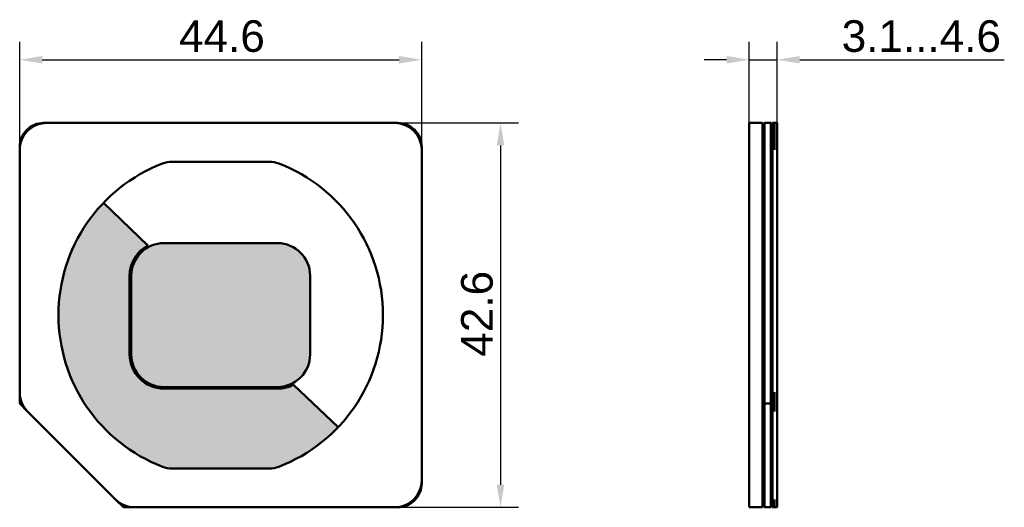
# Model space of a CAD drawing. Header units: millimetres. Extents: x 41 to 150, y 61 to 115.
import ezdxf

# ---------------------------------------------------------------- set-up
doc = ezdxf.new("R2010")
doc.units = ezdxf.units.MM
for name, color, linetype, lineweight in [('Bemaßungen(DIN)', 179, 'Continuous', 25), ('Schraffur', 179, 'Continuous', 9), ('Sichtbare Kanten(DIN)', 179, 'Continuous', 50)]:
    doc.layers.add(name, color=color, linetype=linetype, lineweight=lineweight)
doc.styles.add('STANDARD-BSI~0', font='arial.ttf')
doc.dimstyles.new('Katalogzeichnungen', dxfattribs={"dimtxt": 3.5, "dimasz": 2.5, "dimexe": 2, "dimexo": 0, "dimgap": 0.8, "dimtad": 1, "dimrnd": 1e-08, "dimdsep": 46, "dimtxsty": 'STANDARD-BSI~0', "dimcen": 0.09, "dimdle": 10, "dimclrd": 250, "dimclre": 250, "dimclrt": 250, "dimazin": 2, "dimtfac": 1, "dimtmove": 0, "dimatfit": 3, "dimfxl": 1, "dimtolj": 1, "dimtzin": 0, "dimlwd": 25, "dimlwe": 25, "dimarcsym": 0})

# ---------------------------------------------------------------- blocks, each defined once
blk = doc.blocks.new('*D4')
at = {"layer": 'Bemaßungen(DIN)', "color": 250, "linetype": 'Continuous', "lineweight": 25}
for p, q in [((40.89291737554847, 100.5884478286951), (40.89291737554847, 112.5884478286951)), ((85.49291737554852, 100.5884478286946), (85.49291737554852, 112.5884478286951)), ((43.39291737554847, 110.5884478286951), (82.99291737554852, 110.5884478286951))]:
    blk.add_line(p, q, dxfattribs=at)
at = {"layer": 'Bemaßungen(DIN)', "color": 250, "linetype": 'Continuous'}
for points in [[(43.39291737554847, 111.0051144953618), (43.39291737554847, 110.1717811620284), (40.89291737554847, 110.5884478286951)], [(82.99291737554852, 111.0051144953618), (82.99291737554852, 110.1717811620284), (85.49291737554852, 110.5884478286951)]]:
    blk.add_solid(points, dxfattribs=at)
at = {"layer": 'Defpoints', "color": 0, "linetype": 'Continuous'}
for p in [(85.49291737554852, 110.5884478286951), (40.89291737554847, 100.5884478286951), (85.49291737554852, 100.5884478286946)]:
    blk.add_point(p, dxfattribs=at)
at = {"layer": 'Bemaßungen(DIN)', "color": 250, "linetype": 'Continuous', "lineweight": 25, "insert": (58.57797874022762, 114.9624587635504), "char_height": 3.5, "attachment_point": 1, "style": 'STANDARD-BSI~0'}
blk.add_mtext('\\A1;44.6', dxfattribs=at)
blk = doc.blocks.new('*D5')
at = {"layer": 'Bemaßungen(DIN)', "color": 250, "linetype": 'Continuous', "lineweight": 25}
for p, q in [((82.49291737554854, 103.5884478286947), (96.23462239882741, 103.5884478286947)), ((94.23462239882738, 101.0884478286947), (94.2346223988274, 63.48844782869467)), ((82.49291737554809, 60.98844782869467), (96.23462239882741, 60.98844782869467))]:
    blk.add_line(p, q, dxfattribs=at)
at = {"layer": 'Bemaßungen(DIN)', "color": 250, "linetype": 'Continuous'}
for points in [[(93.81795573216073, 101.0884478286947), (94.65128906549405, 101.0884478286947), (94.23462239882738, 103.5884478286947)], [(93.81795573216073, 63.48844782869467), (94.65128906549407, 63.48844782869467), (94.2346223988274, 60.98844782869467)]]:
    blk.add_solid(points, dxfattribs=at)
at = {"layer": 'Defpoints', "color": 0, "linetype": 'Continuous'}
for p in [(82.49291737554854, 103.5884478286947), (82.49291737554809, 60.98844782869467), (94.2346223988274, 60.98844782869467)]:
    blk.add_point(p, dxfattribs=at)
at = {"layer": 'Bemaßungen(DIN)', "color": 250, "linetype": 'Continuous', "lineweight": 25, "insert": (89.86061146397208, 77.67350919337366), "char_height": 3.5, "attachment_point": 1, "rotation": 90, "style": 'STANDARD-BSI~0'}
blk.add_mtext('\\A1;42.6', dxfattribs=at)
blk = doc.blocks.new('*D6')
at = {"layer": 'Bemaßungen(DIN)', "color": 250, "linetype": 'Continuous', "lineweight": 25}
for p, q in [((121.8149926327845, 103.5884478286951), (121.8149926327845, 112.5884478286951)), ((124.9299926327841, 100.5884478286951), (124.9299926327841, 112.5884478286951)), ((119.3149926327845, 110.5884478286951), (116.8149926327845, 110.5884478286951)), ((121.8149926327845, 110.5884478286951), (124.9299926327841, 110.5884478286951)), ((127.4299926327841, 110.5884478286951), (150.1294129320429, 110.5884478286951))]:
    blk.add_line(p, q, dxfattribs=at)
at = {"layer": 'Bemaßungen(DIN)', "color": 250, "linetype": 'Continuous'}
for points in [[(119.3149926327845, 111.0051144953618), (119.3149926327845, 110.1717811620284), (121.8149926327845, 110.5884478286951)], [(127.4299926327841, 111.0051144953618), (127.4299926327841, 110.1717811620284), (124.9299926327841, 110.5884478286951)]]:
    blk.add_solid(points, dxfattribs=at)
at = {"layer": 'Defpoints', "color": 0, "linetype": 'Continuous'}
for p in [(124.9299926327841, 110.5884478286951), (121.8149926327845, 103.5884478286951), (124.9299926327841, 100.5884478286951)]:
    blk.add_point(p, dxfattribs=at)
at = {"layer": 'Bemaßungen(DIN)', "color": 250, "linetype": 'Continuous', "lineweight": 25, "insert": (132.0896447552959, 114.9648462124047), "char_height": 3.5, "attachment_point": 1, "style": 'STANDARD-BSI~0'}
blk.add_mtext('\\A1;\\fArial|b0|i0;\\H3.5000;3.1...4.6', dxfattribs=at)

msp = doc.modelspace()

# ---------------------------------------------------------------- hatches: boundary and pattern name
at = {"layer": 'Schraffur'}
h = msp.add_hatch(color=8, dxfattribs=at)
edge = h.paths.add_edge_path()
edge.add_line((55.11989022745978, 89.99945582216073), (50.17649369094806, 94.72117538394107))
edge.add_arc((63.19291737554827, 82.28844782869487), 18, 136.3138930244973, 248.9605302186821)
edge.add_arc((57.80775256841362, 68.28844782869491), 3, 248.9605302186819, 269.9999999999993)
edge.add_line((57.80775256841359, 65.28844782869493), (68.57808218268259, 65.28844782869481))
edge.add_arc((68.57808218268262, 68.28844782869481), 3.000000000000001, 269.9999999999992, 291.0394697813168)
edge.add_arc((63.19291737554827, 82.28844782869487), 18, 291.0394697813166, 316.3138930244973)
edge.add_line((76.20934106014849, 69.85572027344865), (71.26594452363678, 74.577439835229))
edge.add_arc((69.49291737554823, 77.93844782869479), 3.8, 269.9999999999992, 297.8129195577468, ccw=False)
edge.add_line((69.49291737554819, 74.1384478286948), (56.89291737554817, 74.13844782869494))
edge.add_arc((56.89291737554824, 77.93844782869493), 3.799999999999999, 180, 269.9999999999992, ccw=False)
edge.add_line((53.09291737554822, 77.93844782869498), (53.09291737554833, 86.63844782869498))
edge.add_arc((56.89291737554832, 86.63844782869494), 3.800000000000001, 117.81291955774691, 180, ccw=False)
h = msp.add_hatch(color=9, dxfattribs=at)
edge = h.paths.add_edge_path()
edge.add_line((69.49291737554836, 90.2634478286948), (56.89291737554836, 90.26344782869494))
edge.add_arc((56.89291737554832, 86.63844782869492), 3.625, 89.99999999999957, 180)
edge.add_line((53.26791737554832, 86.63844782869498), (53.26791737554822, 77.93844782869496))
edge.add_arc((56.89291737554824, 77.93844782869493), 3.625, 180, 269.9999999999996)
edge.add_line((56.89291737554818, 74.31344782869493), (69.49291737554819, 74.3134478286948))
edge.add_arc((69.49291737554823, 77.93844782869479), 3.625, 269.9999999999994, 360)
edge.add_line((73.11791737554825, 77.93844782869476), (73.11791737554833, 86.63844782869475))
edge.add_arc((69.49291737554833, 86.6384478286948), 3.625, 0, 89.9999999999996)

# ---------------------------------------------------------------- linework, layer by layer
at = {"layer": 'Sichtbare Kanten(DIN)'}
for p, q in [((43.89291737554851, 103.5884478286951), (43.54291737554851, 103.5884478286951)), ((82.49291737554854, 103.5884478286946), (43.89291737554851, 103.5884478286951)), ((82.8429173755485, 103.5884478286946), (82.49291737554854, 103.5884478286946)), ((123.314992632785, 103.5884478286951), (121.814992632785, 103.5884478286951)), ((121.8149926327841, 100.5884478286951), (121.814992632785, 103.5884478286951)), ((123.314992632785, 103.5884478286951), (123.3149926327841, 100.5884478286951)), ((123.3149926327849, 103.388447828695), (123.5149926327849, 103.5884478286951)), ((123.5149926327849, 103.5884478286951), (123.5149926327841, 100.9384478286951)), ((124.2149926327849, 103.5884478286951), (123.5149926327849, 103.5884478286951)), ((124.2149926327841, 100.9384478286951), (124.2149926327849, 103.5884478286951)), ((124.2149926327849, 103.5884478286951), (124.4149926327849, 103.388447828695)), ((124.4149926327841, 100.9384478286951), (124.4149926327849, 103.5884478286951)), ((124.6299926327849, 103.5884478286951), (124.4149926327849, 103.5884478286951)), ((124.929992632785, 103.5884478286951), (124.629992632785, 103.5884478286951)), ((124.6299926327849, 103.5884478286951), (124.6299926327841, 100.9384478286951)), ((124.929992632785, 103.5884478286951), (124.9299926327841, 100.5884478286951)), ((40.89291737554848, 100.9384478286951), (40.89291737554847, 100.5884478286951)), ((40.89291737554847, 100.5884478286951), (40.89291737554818, 73.7310885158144)), ((85.49291737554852, 100.5884478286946), (85.49291737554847, 100.9384478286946)), ((85.49291737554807, 63.98844782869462), (85.49291737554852, 100.5884478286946)), ((121.8149926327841, 100.5884478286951), (121.8149926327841, 73.7310885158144)), ((123.3149926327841, 100.5884478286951), (123.3149926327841, 73.7310885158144)), ((123.5149926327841, 72.48844782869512), (123.5149926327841, 100.9384478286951)), ((124.2149926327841, 100.9384478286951), (124.2149926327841, 72.48844782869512)), ((124.4149926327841, 72.48844782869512), (124.4149926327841, 100.9384478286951)), ((124.6299926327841, 100.9384478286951), (124.6299926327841, 100.5884478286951)), ((124.9299926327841, 100.5884478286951), (124.9299926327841, 73.7310885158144)), ((57.80775256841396, 99.28844782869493), (68.57808218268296, 99.28844782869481)), ((55.11989022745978, 89.99945582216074), (50.17649369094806, 94.72117538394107)), ((69.49291737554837, 90.2634478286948), (56.89291737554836, 90.26344782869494)), ((53.09291737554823, 77.93844782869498), (53.09291737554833, 86.63844782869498)), ((53.26791737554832, 86.63844782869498), (53.26791737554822, 77.93844782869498)), ((73.11791737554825, 77.93844782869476), (73.11791737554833, 86.63844782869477)), ((56.89291737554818, 74.31344782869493), (69.49291737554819, 74.3134478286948)), ((76.2093410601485, 69.85572027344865), (71.26594452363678, 74.577439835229)), ((40.89291737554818, 73.7310885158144), (40.89291737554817, 72.48844782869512)), ((69.49291737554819, 74.13844782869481), (56.89291737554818, 74.13844782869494)), ((121.8149926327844, 71.60976817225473), (121.8149926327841, 73.73108851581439)), ((123.3149926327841, 73.7310885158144), (123.3149926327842, 72.65405555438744)), ((124.6299926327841, 73.7310885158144), (124.6299926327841, 72.48844782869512)), ((124.9299926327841, 73.73108851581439), (124.9299926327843, 71.60976817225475)), ((41.77159703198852, 71.60976817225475), (40.89291737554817, 72.48844782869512)), ((123.3149926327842, 72.65405555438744), (123.3149926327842, 72.57129054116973)), ((123.3149926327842, 72.57129054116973), (123.3149926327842, 72.51276683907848)), ((123.5149926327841, 72.48844782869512), (123.3149926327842, 72.57129054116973)), ((123.3149926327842, 72.51276683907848), (123.3149926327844, 71.60976817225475)), ((123.5149926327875, 60.98844782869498), (123.5149926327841, 72.48844782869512)), ((124.2149926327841, 72.48844782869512), (123.5149926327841, 72.48844782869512)), ((124.4149926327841, 72.57129054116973), (124.2149926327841, 72.48844782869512)), ((124.2149926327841, 72.48844782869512), (124.2149926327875, 60.98844782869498)), ((124.4149926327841, 72.48844782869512), (124.4149926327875, 60.98844782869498)), ((124.6299926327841, 72.48844782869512), (124.4149926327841, 72.48844782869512)), ((124.6299926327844, 71.60976817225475), (124.6299926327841, 72.48844782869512)), ((51.5142377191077, 61.86712748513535), (41.77159703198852, 71.60976817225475)), ((121.8149926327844, 71.60976817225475), (121.8149926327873, 61.86712748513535)), ((123.3149926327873, 61.86712748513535), (123.3149926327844, 71.60976817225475)), ((124.9299926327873, 61.86712748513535), (124.9299926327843, 71.60976817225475)), ((68.57808218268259, 65.28844782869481), (57.80775256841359, 65.28844782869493)), ((85.49291737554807, 63.63844782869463), (85.49291737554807, 63.98844782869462)), ((52.39291737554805, 60.98844782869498), (51.5142377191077, 61.86712748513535)), ((121.8149926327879, 60.98844782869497), (121.8149926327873, 61.86712748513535)), ((123.3149926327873, 61.86712748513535), (123.3149926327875, 61.24697153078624)), ((123.3149926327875, 61.24697153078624), (123.3149926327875, 61.18844782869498)), ((123.3149926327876, 61.18844782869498), (123.3149926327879, 60.98844782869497)), ((123.5149926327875, 60.98844782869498), (123.3149926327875, 61.18844782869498)), ((124.4149926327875, 61.18844782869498), (124.2149926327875, 60.98844782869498)), ((124.6299926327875, 60.98844782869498), (124.6299926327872, 61.86712748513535)), ((124.9299926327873, 61.86712748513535), (124.9299926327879, 60.98844782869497)), ((52.39291737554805, 60.98844782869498), (53.63555806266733, 60.98844782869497)), ((53.63555806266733, 60.98844782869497), (82.49291737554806, 60.98844782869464)), ((82.49291737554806, 60.98844782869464), (82.84291737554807, 60.98844782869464)), ((121.8149926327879, 60.98844782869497), (123.3149926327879, 60.98844782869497)), ((123.5149926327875, 60.98844782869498), (124.2149926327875, 60.98844782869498)), ((124.4149926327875, 60.98844782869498), (124.6299926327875, 60.98844782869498)), ((124.6299926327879, 60.98844782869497), (124.9299926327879, 60.98844782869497))]:
    msp.add_line(p, q, dxfattribs=at)
for centre, radius, start, end in [((43.89291737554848, 100.5884478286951), 2.999999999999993, 89.99999999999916, 180), ((43.54291737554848, 100.9384478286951), 2.650000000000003, 89.99999999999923, 180), ((82.49291737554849, 100.5884478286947), 3, 0, 89.99999999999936), ((82.8429173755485, 100.9384478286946), 2.649999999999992, 0, 90), ((63.19291737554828, 82.28844782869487), 18, 111.0394697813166, 248.9605302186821), ((57.80775256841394, 96.28844782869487), 3.00000000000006, 89.99999999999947, 111.0394697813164), ((68.57808218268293, 96.28844782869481), 3.000000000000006, 68.96053021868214, 89.99999999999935), ((63.19291737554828, 82.28844782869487), 18, 291.0394697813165, 68.96053021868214), ((56.89291737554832, 86.63844782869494), 3.799999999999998, 117.812919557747, 180), ((56.89291737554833, 86.63844782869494), 3.625000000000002, 89.99999999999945, 180), ((69.49291737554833, 86.6384478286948), 3.625000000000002, 0, 89.99999999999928), ((56.89291737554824, 77.93844782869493), 3.799999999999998, 180, 269.9999999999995), ((56.89291737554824, 77.93844782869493), 3.625000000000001, 180, 269.9999999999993), ((69.49291737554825, 77.9384478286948), 3.624999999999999, 269.9999999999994, 0), ((69.49291737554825, 77.93844782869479), 3.799999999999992, 269.9999999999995, 297.8129195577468), ((43.89291737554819, 73.73108851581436), 3.000000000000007, 180, 224.9999999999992), ((57.80775256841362, 68.28844782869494), 3.000000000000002, 248.9605302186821, 269.9999999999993), ((68.57808218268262, 68.28844782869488), 3.000000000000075, 269.9999999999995, 291.0394697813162), ((82.4929173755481, 63.98844782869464), 2.999999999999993, 269.999999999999, 0), ((82.84291737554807, 63.63844782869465), 2.650000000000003, 269.9999999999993, 0), ((53.63555806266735, 63.98844782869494), 2.999999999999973, 224.9999999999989, 269.9999999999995)]:
    msp.add_arc(centre, radius, start, end, dxfattribs=at)

# ---------------------------------------------------------------- dimensions: what is measured, and where the dimension line sits
at = {"layer": 'Bemaßungen(DIN)', "color": 250, "linetype": 'Continuous', "lineweight": 25}
for base, p1, p2, angle, picture, middle in [((85.49291737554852, 110.5884478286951), (40.89291737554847, 100.5884478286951), (85.49291737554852, 100.5884478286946), 180, '*D4', (63.19291737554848, 110.5884478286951)), ((94.2346223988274, 60.98844782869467), (82.49291737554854, 103.5884478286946), (82.49291737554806, 60.98844782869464), 90, '*D5', (94.2346223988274, 82.28844782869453))]:
    dim = msp.add_linear_dim(base=base, p1=p1, p2=p2, angle=angle, dimstyle='Katalogzeichnungen', override={"dimgap": 0.8, "dimdec": 2, "dimtol": 0, "dimlim": 0, "dimtp": 0, "dimtm": 0, "dimtdec": 2, "dimtofl": 0, "dimatfit": 1}, dxfattribs=at)
    dim.commit()
    dim.dimension.update_dxf_attribs({"geometry": picture, "text_midpoint": middle, "dimtype": 160})
dim = msp.add_linear_dim(base=(124.9299926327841, 110.5884478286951), p1=(121.8149926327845, 103.5884478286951), p2=(124.9299926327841, 100.5884478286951), angle=180, text='\\fArial|b0|i0;\\H3.5000;<>...4.6', dimstyle='Katalogzeichnungen', override={"dimgap": 0.8, "dimdec": 1, "dimtol": 0, "dimlim": 0, "dimtp": 0, "dimtm": 0, "dimtdec": 2, "dimtofl": 1, "dimatfit": 1}, dxfattribs=at)
dim.commit()
dim.dimension.update_dxf_attribs({"geometry": '*D6', "text_midpoint": (140.7095288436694, 110.5884478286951), "dimtype": 160})

doc.saveas('drawing.dxf')
